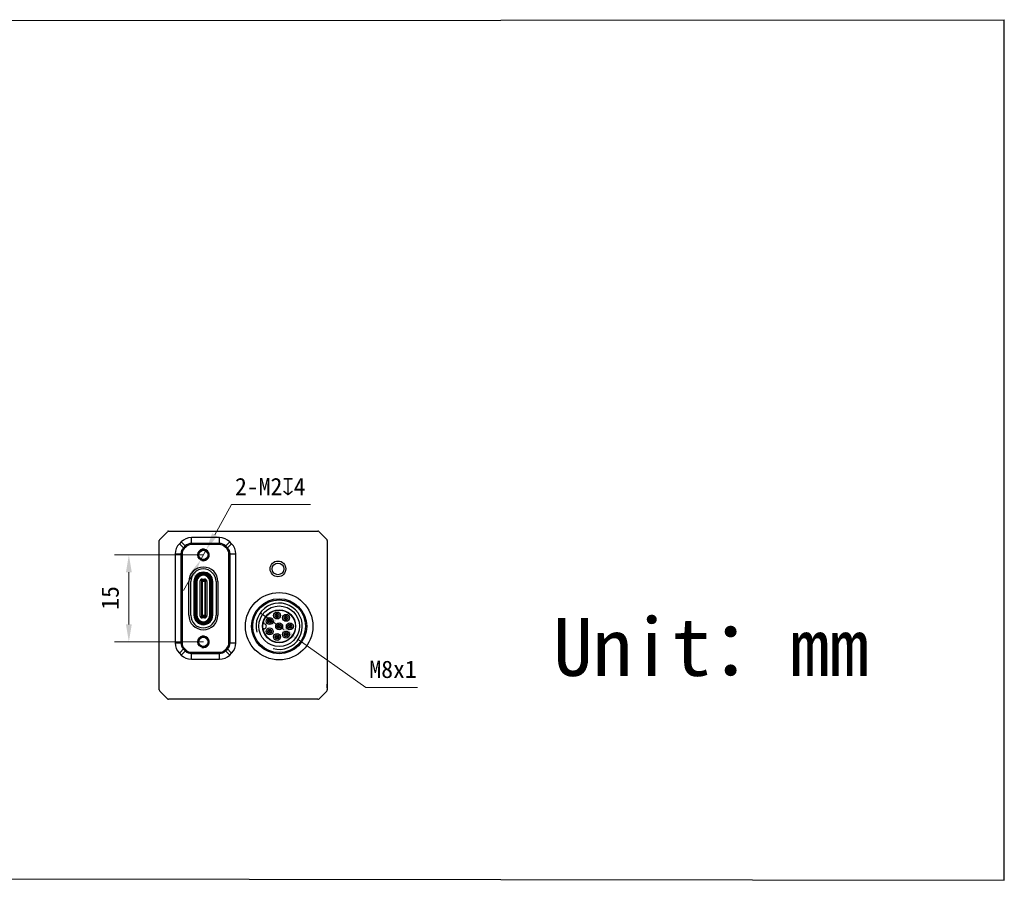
# Model space of a CAD drawing. Header units: millimetres. Extents: x 1096 to 1443, y 20 to 169.
# Tile 2 of 2: x 1274 to 1443, y 20 to 168. Entities that reach past the tile are written whole.
import ezdxf

# ---------------------------------------------------------------- set-up
doc = ezdxf.new("R2010")
doc.units = ezdxf.units.MM
doc.header["$LTSCALE"] = 16.335
doc.header["$PDMODE"] = 3
doc.header["$PDSIZE"] = 8
doc.layers.get('0').update_dxf_attribs({"linetype": 'CONTINUOUS'})
doc.layers.get('Defpoints').update_dxf_attribs({"linetype": 'CONTINUOUS'})
for name, color, linetype in [('00_COMPONENTS', 7, 'CONTINUOUS'), ('05_ALL_CURVES', 7, 'CONTINUOUS'), ('ASM_DXF_DIMENSION', 7, 'CONTINUOUS'), ('D-01-35-26-0DXF_CONTINUOUS_LINE', 7, 'CONTINUOUS')]:
    doc.layers.add(name, color=color, linetype=linetype)
doc.styles.get("Standard").update_dxf_attribs({"font": 'simfang.ttf'})
doc.dimstyles.new('DIMSTYLE_1', dxfattribs={"dimtxt": 3, "dimasz": 3, "dimexe": 2.5, "dimexo": 0, "dimgap": 0.75, "dimtad": 1, "dimdsep": 46, "dimtxsty": 'STANDARD', "dimblk": '_FILLED', "dimcen": 0.09, "dimclrd": 8, "dimclre": 8, "dimclrt": 7, "dimadec": 0, "dimazin": 0, "dimtp": 0.001, "dimtm": 0.001, "dimtfac": 1, "dimtofl": 0, "dimtmove": 0, "dimatfit": 3, "dimldrblk": '_FILLED', "dimfxl": 1, "dimtolj": 1, "dimlwd": 9, "dimlwe": 9, "dimarcsym": 0})
doc.dimstyles.new('DIMSTYLE_2', dxfattribs={"dimtxt": 3, "dimasz": 3, "dimexe": 2.5, "dimexo": 0, "dimtad": 1, "dimdec": 3, "dimdsep": 46, "dimtxsty": 'STANDARD', "dimblk": '_FILLED', "dimcen": 0.09, "dimclrd": 8, "dimclre": 8, "dimclrt": 7, "dimadec": 0, "dimazin": 0, "dimtp": 0.001, "dimtm": 0.001, "dimtfac": 1, "dimtdec": 3, "dimtmove": 0, "dimatfit": 2, "dimldrblk": '_FILLED', "dimfxl": 1, "dimtolj": 1, "dimlwd": 9, "dimlwe": 9, "dimarcsym": 0})

# ---------------------------------------------------------------- blocks, each defined once
blk = doc.blocks.new('_FILLED')
at = {"color": 0, "linetype": 'ByBlock'}
blk.add_solid([(0, 0), (-1, 0.167), (-1, -0.167)], dxfattribs=at)
blk = doc.blocks.new('*D154')
at = {"layer": 'D-01-35-26-0DXF_CONTINUOUS_LINE', "color": 8, "linetype": 'Continuous', "lineweight": 9}
for p, q in [((1305.23, 76), (1289.87, 76)), ((1292.37, 73), (1292.37, 64)), ((1305.23, 61), (1289.87, 61))]:
    blk.add_line(p, q, dxfattribs=at)
at = {"layer": 'Defpoints', "color": 0}
for p in [(1305.23, 76), (1292.37, 61), (1305.23, 61)]:
    blk.add_point(p, dxfattribs=at)
at = {"layer": 'D-01-35-26-0DXF_CONTINUOUS_LINE', "color": 8, "linetype": 'ByBlock', "lineweight": 9, "xscale": 3, "yscale": 3, "zscale": 3}
for p, rotation in [((1292.37, 76), 90), ((1292.37, 61), 270)]:
    blk.add_blockref('_FILLED', p, dxfattribs=dict(at, rotation=rotation))
at = {"layer": 'D-01-35-26-0DXF_CONTINUOUS_LINE', "color": 7, "lineweight": 30, "insert": (1287.62, 68.58), "char_height": 3, "attachment_point": 2, "rotation": 90, "line_spacing_factor": 0.9}
blk.add_mtext('\\A1;15', dxfattribs=at)
blk = doc.blocks.new('*D168')
at = {"layer": 'ASM_DXF_DIMENSION', "color": 8, "linetype": 'Continuous', "lineweight": 9}
for p, q in [((1307.18, 79.49), (1310.06, 84.68)), ((1323.71, 84.68), (1310.06, 84.68)), ((1304.74, 75.12), (1305.72, 76.87)), ((1303.28, 72.5), (1301.82, 69.88))]:
    blk.add_line(p, q, dxfattribs=at)
at = {"layer": 'Defpoints', "color": 0}
for p in [(1305.72, 76.87), (1304.74, 75.12)]:
    blk.add_point(p, dxfattribs=at)
at = {"layer": 'ASM_DXF_DIMENSION', "color": 8, "linetype": 'ByBlock', "lineweight": 9, "xscale": 3, "yscale": 3, "zscale": 3}
for p, rotation in [((1305.72, 76.87), 240.8911835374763), ((1304.74, 75.12), 60.89118353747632)]:
    blk.add_blockref('_FILLED', p, dxfattribs=dict(at, rotation=rotation))
at = {"layer": 'ASM_DXF_DIMENSION', "color": 7, "lineweight": 15, "insert": (1310.69, 89.3), "char_height": 3, "attachment_point": 1, "line_spacing_factor": 0.9}
blk.add_mtext('\\A1;{2-M2{\\fgdt;x}4}', dxfattribs=at)
blk = doc.blocks.new('*D348')
at = {"layer": 'ASM_DXF_DIMENSION', "color": 8, "linetype": 'Continuous', "lineweight": 9}
for p, q in [((1315.04, 66), (1319.12, 63.12)), ((1321.57, 61.39), (1333.25, 53.15)), ((1342.17, 53.15), (1333.25, 53.15))]:
    blk.add_line(p, q, dxfattribs=at)
at = {"layer": 'Defpoints', "color": 0}
for p in [(1315.04, 66), (1321.57, 61.39)]:
    blk.add_point(p, dxfattribs=at)
at = {"layer": 'ASM_DXF_DIMENSION', "color": 8, "linetype": 'ByBlock', "lineweight": 9, "xscale": 3, "yscale": 3, "zscale": 3}
for p, rotation in [((1315.04, 66), 144.7875199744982), ((1321.57, 61.39), 324.7875199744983)]:
    blk.add_blockref('_FILLED', p, dxfattribs=dict(at, rotation=rotation))
at = {"layer": 'ASM_DXF_DIMENSION', "color": 7, "lineweight": 15, "insert": (1333.88, 57.77), "char_height": 3, "attachment_point": 1, "line_spacing_factor": 0.9}
blk.add_mtext('\\A1;M8x1', dxfattribs=at)

msp = doc.modelspace()

# ---------------------------------------------------------------- linework, layer by layer
at = {"color": 7}
for p, q in [((1096.1887, 168.05), (1443.4516, 168.3556)), ((1443.4516, 19.8556), (1443.4516, 168.3556)), ((1095.6334, 20.4108), (1443.4516, 19.8556))]:
    msp.add_line(p, q, dxfattribs=at)
at = {"layer": '00_COMPONENTS'}
for p, q in [((1299.0168, 80.0078), (1297.6925, 78.6835)), ((1299.2289, 80.0956), (1324.9804, 80.0956)), ((1326.5168, 78.6835), (1325.1925, 80.0078)), ((1297.6046, 52.7199), (1297.6046, 78.4714)), ((1301.406, 78.2606), (1301.0847, 77.9393)), ((1302.2517, 77.4149), (1301.406, 78.2606)), ((1303.171, 77.7956), (1303.171, 78.9917)), ((1308.0083, 78.9917), (1303.171, 78.9917)), ((1308.0083, 77.7956), (1308.0083, 78.9917)), ((1308.9276, 77.4149), (1309.7733, 78.2606)), ((1310.0946, 77.9393), (1309.7733, 78.2606)), ((1326.6046, 78.4714), (1326.6046, 52.7199)), ((1301.9304, 77.0936), (1301.0847, 77.9393)), ((1302.1078, 77.5588), (1301.7865, 77.2375)), ((1302.1103, 77.5563), (1301.789, 77.235)), ((1302.2517, 77.4149), (1301.9304, 77.0936)), ((1302.2517, 77.4149), (1301.9304, 77.0936)), ((1308.0083, 77.9992), (1303.171, 77.9992)), ((1308.0083, 77.9956), (1303.171, 77.9956)), ((1308.0083, 77.7956), (1303.171, 77.7956)), ((1308.0083, 77.7956), (1303.171, 77.7956)), ((1309.2489, 77.0936), (1308.9276, 77.4149)), ((1309.2489, 77.0936), (1308.9276, 77.4149)), ((1309.3903, 77.235), (1309.069, 77.5563)), ((1309.3928, 77.2375), (1309.0715, 77.5588)), ((1309.2489, 77.0936), (1310.0946, 77.9393)), ((1300.3536, 76.1743), (1300.3536, 60.817)), ((1300.3536, 76.1743), (1301.5496, 76.1743)), ((1301.3461, 76.1743), (1301.3461, 60.817)), ((1301.3496, 76.1743), (1301.3496, 60.817)), ((1301.5496, 76.1743), (1301.5496, 60.817)), ((1301.5496, 76.1743), (1301.5496, 60.817)), ((1309.6296, 60.817), (1309.6296, 76.1743)), ((1309.6296, 60.817), (1309.6296, 76.1743)), ((1309.6296, 76.1743), (1310.8257, 76.1743)), ((1309.8296, 60.817), (1309.8296, 76.1743)), ((1309.8332, 60.817), (1309.8332, 76.1743)), ((1310.8257, 60.817), (1310.8257, 76.1743)), ((1302.7196, 65.5956), (1302.7196, 71.3956)), ((1303.0496, 65.5956), (1303.0496, 71.3956)), ((1303.5996, 71.3956), (1303.5996, 65.5956)), ((1303.7996, 71.3956), (1303.7996, 65.5956)), ((1303.9496, 71.3956), (1303.9496, 65.5956)), ((1304.1196, 71.3906), (1304.1196, 65.5906)), ((1304.6296, 71.4406), (1304.6296, 65.5406)), ((1304.8796, 71.5445), (1304.8796, 65.4368)), ((1304.9046, 71.5406), (1304.8796, 71.5406)), ((1304.9046, 71.3806), (1304.8796, 71.3806)), ((1304.9046, 71.7406), (1304.9046, 65.2406)), ((1304.9046, 71.7406), (1305.1546, 71.7406)), ((1305.0046, 71.4329), (1304.9046, 71.4929)), ((1305.0046, 71.4329), (1305.0046, 65.5483)), ((1305.4796, 71.4329), (1305.0046, 71.4329)), ((1305.0296, 71.8407), (1305.1546, 71.8407)), ((1305.1546, 71.4733), (1305.1546, 71.8456)), ((1305.1546, 71.8456), (1305.3046, 71.8456)), ((1305.3046, 71.586), (1305.1546, 71.586)), ((1305.3046, 71.4733), (1305.1546, 71.4733)), ((1305.3046, 71.4733), (1305.3046, 71.8456)), ((1305.3046, 71.8407), (1305.4296, 71.8407)), ((1305.3046, 71.7406), (1305.5546, 71.7406)), ((1305.4796, 71.4329), (1305.5546, 71.4929)), ((1305.4796, 71.4329), (1305.4796, 65.5483)), ((1305.5546, 65.2406), (1305.5546, 71.7406)), ((1305.5796, 71.5406), (1305.5546, 71.5406)), ((1305.5796, 71.3806), (1305.5546, 71.3806)), ((1305.5796, 65.4368), (1305.5796, 71.5445)), ((1305.8297, 71.4406), (1305.8297, 65.5406)), ((1306.3396, 65.5907), (1306.3396, 71.3907)), ((1306.5096, 65.5956), (1306.5096, 71.3956)), ((1306.6596, 65.5956), (1306.6596, 71.3956)), ((1306.8596, 65.5956), (1306.8596, 71.3956)), ((1307.4096, 71.3956), (1307.4096, 65.5956)), ((1307.7396, 71.3956), (1307.7396, 65.5956)), ((1304.8796, 71.1106), (1304.9046, 71.1106)), ((1304.9046, 71.1056), (1304.8796, 71.1056)), ((1304.9046, 70.8806), (1304.8796, 70.8806)), ((1304.8796, 70.6106), (1304.9046, 70.6106)), ((1304.9046, 70.6056), (1304.8796, 70.6056)), ((1304.9046, 70.3806), (1304.8796, 70.3806)), ((1304.8796, 70.1106), (1304.9046, 70.1106)), ((1304.9046, 70.1056), (1304.8796, 70.1056)), ((1304.9046, 69.8806), (1304.8796, 69.8806)), ((1305.5546, 71.1106), (1305.5796, 71.1106)), ((1305.5796, 71.1056), (1305.5546, 71.1056)), ((1305.5796, 70.8806), (1305.5546, 70.8806)), ((1305.5546, 70.6106), (1305.5796, 70.6106)), ((1305.5796, 70.6056), (1305.5546, 70.6056)), ((1305.5796, 70.3806), (1305.5546, 70.3806)), ((1305.5546, 70.1106), (1305.5796, 70.1106)), ((1305.5796, 70.1056), (1305.5546, 70.1056)), ((1305.5796, 69.8806), (1305.5546, 69.8806)), ((1304.8796, 69.6106), (1304.9046, 69.6106)), ((1304.9046, 69.6056), (1304.8796, 69.6056)), ((1304.9046, 69.3806), (1304.8796, 69.3806)), ((1304.8796, 69.1106), (1304.9046, 69.1106)), ((1304.9046, 69.1056), (1304.8796, 69.1056)), ((1304.9046, 68.8806), (1304.8796, 68.8806)), ((1304.8796, 68.6106), (1304.9046, 68.6106)), ((1304.9046, 68.6056), (1304.8796, 68.6056)), ((1304.9046, 68.3806), (1304.8796, 68.3806)), ((1304.8796, 68.1106), (1304.9046, 68.1106)), ((1304.9046, 68.1056), (1304.8796, 68.1056)), ((1305.5546, 69.6106), (1305.5796, 69.6106)), ((1305.5796, 69.6056), (1305.5546, 69.6056)), ((1305.5796, 69.3806), (1305.5546, 69.3806)), ((1305.5546, 69.1106), (1305.5796, 69.1106)), ((1305.5796, 69.1056), (1305.5546, 69.1056)), ((1305.5796, 68.8806), (1305.5546, 68.8806)), ((1305.5546, 68.6106), (1305.5796, 68.6106)), ((1305.5796, 68.6056), (1305.5546, 68.6056)), ((1305.5796, 68.3806), (1305.5546, 68.3806)), ((1305.5546, 68.1106), (1305.5796, 68.1106)), ((1305.5796, 68.1056), (1305.5546, 68.1056)), ((1304.9046, 67.8806), (1304.8796, 67.8806)), ((1304.8796, 67.6106), (1304.9046, 67.6106)), ((1304.9046, 67.6056), (1304.8796, 67.6056)), ((1304.9046, 67.3806), (1304.8796, 67.3806)), ((1304.8796, 67.1106), (1304.9046, 67.1106)), ((1304.9046, 67.1056), (1304.8796, 67.1056)), ((1304.9046, 66.8806), (1304.8796, 66.8806)), ((1304.8796, 66.6106), (1304.9046, 66.6106)), ((1304.9046, 66.6056), (1304.8796, 66.6056)), ((1304.9046, 66.3806), (1304.8796, 66.3806)), ((1305.5796, 67.8806), (1305.5546, 67.8806)), ((1305.5546, 67.6106), (1305.5796, 67.6106)), ((1305.5796, 67.6056), (1305.5546, 67.6056)), ((1305.5796, 67.3806), (1305.5546, 67.3806)), ((1305.5546, 67.1106), (1305.5796, 67.1106)), ((1305.5796, 67.1056), (1305.5546, 67.1056)), ((1305.5796, 66.8806), (1305.5546, 66.8806)), ((1305.5546, 66.6106), (1305.5796, 66.6106)), ((1305.5796, 66.6056), (1305.5546, 66.6056)), ((1305.5796, 66.3806), (1305.5546, 66.3806)), ((1304.8796, 66.1106), (1304.9046, 66.1106)), ((1304.9046, 66.1056), (1304.8796, 66.1056)), ((1304.9046, 65.8806), (1304.8796, 65.8806)), ((1304.8796, 65.6106), (1304.9046, 65.6106)), ((1304.9046, 65.6056), (1304.8796, 65.6056)), ((1304.8796, 65.4406), (1304.9046, 65.4406)), ((1304.9046, 65.4883), (1305.0046, 65.5483)), ((1305.1546, 65.2406), (1304.9046, 65.2406)), ((1305.4796, 65.5483), (1305.0046, 65.5483)), ((1305.4296, 65.1406), (1305.0296, 65.1406)), ((1305.1546, 65.508), (1305.1546, 65.1456)), ((1305.3046, 65.508), (1305.1546, 65.508)), ((1305.3046, 65.4053), (1305.1546, 65.4053)), ((1305.3046, 65.1456), (1305.1546, 65.1456)), ((1305.3046, 65.1456), (1305.3046, 65.508)), ((1305.5546, 65.2406), (1305.3046, 65.2406)), ((1305.4796, 65.5483), (1305.5546, 65.4883)), ((1305.5546, 66.1106), (1305.5796, 66.1106)), ((1305.5796, 66.1056), (1305.5546, 66.1056)), ((1305.5796, 65.8806), (1305.5546, 65.8806)), ((1305.5546, 65.6106), (1305.5796, 65.6106)), ((1305.5796, 65.6056), (1305.5546, 65.6056)), ((1305.5546, 65.4406), (1305.5796, 65.4406)), ((1300.3536, 60.817), (1301.5496, 60.817)), ((1301.0847, 59.052), (1301.9304, 59.8977)), ((1301.406, 58.7307), (1302.2517, 59.5764)), ((1301.7865, 59.7538), (1302.1078, 59.4325)), ((1301.789, 59.7563), (1302.1103, 59.435)), ((1301.9304, 59.8977), (1302.2517, 59.5764)), ((1301.9304, 59.8977), (1302.2517, 59.5764)), ((1308.9276, 59.5764), (1309.2489, 59.8977)), ((1308.9276, 59.5764), (1309.2489, 59.8977)), ((1309.7733, 58.7307), (1308.9276, 59.5764)), ((1309.069, 59.435), (1309.3903, 59.7563)), ((1309.0715, 59.4325), (1309.3928, 59.7538)), ((1310.0946, 59.052), (1309.2489, 59.8977)), ((1309.6296, 60.817), (1310.8257, 60.817)), ((1301.0847, 59.052), (1301.406, 58.7307)), ((1303.171, 59.1956), (1308.0083, 59.1956)), ((1303.171, 57.9996), (1303.171, 59.1956)), ((1303.171, 59.1956), (1308.0083, 59.1956)), ((1303.171, 58.9956), (1308.0083, 58.9956)), ((1303.171, 58.9921), (1308.0083, 58.9921)), ((1303.171, 57.9996), (1308.0083, 57.9996)), ((1308.0083, 57.9996), (1308.0083, 59.1956)), ((1309.7733, 58.7307), (1310.0946, 59.052)), ((1297.6925, 52.5078), (1299.0168, 51.1835)), ((1324.9804, 51.0956), (1299.2289, 51.0956)), ((1325.1925, 51.1835), (1326.5168, 52.5078))]:
    msp.add_line(p, q, dxfattribs=at)
for centre, radius in [((1305.2296, 75.9956), 0.95), ((1305.2296, 75.9956), 0.8), ((1318.1046, 73.5956), 1.35), ((1318.1046, 73.5956), 1.0102), ((1318.3046, 63.6956), 5.8194), ((1318.3046, 63.6956), 4.75), ((1318.3046, 63.6956), 4.55), ((1318.3046, 63.6956), 3.5), ((1318.3046, 63.6956), 2.85), ((1318.3046, 63.6956), 2.8), ((1316.6546, 64.5956), 0.6), ((1316.6546, 64.5956), 0.35), ((1316.6546, 64.5956), 0.1), ((1317.9546, 65.5456), 0.6), ((1317.9546, 65.5456), 0.35), ((1317.9546, 65.5456), 0.1), ((1319.5046, 65.1456), 0.6), ((1319.5046, 65.1456), 0.35), ((1319.5046, 65.1456), 0.1), ((1316.6546, 62.7956), 0.6), ((1316.6546, 62.7956), 0.35), ((1316.6546, 62.7956), 0.1), ((1318.3046, 63.6956), 0.6), ((1318.3046, 63.6956), 0.35), ((1318.3046, 63.6956), 0.1), ((1320.1546, 63.6956), 0.6), ((1320.1546, 63.6956), 0.35), ((1320.1546, 63.6956), 0.1), ((1305.2296, 60.9956), 0.95), ((1305.2296, 60.9956), 0.8), ((1317.9546, 61.8456), 0.6), ((1317.9546, 61.8456), 0.35), ((1317.9546, 61.8456), 0.1), ((1319.5046, 62.2456), 0.6), ((1319.5046, 62.2456), 0.35), ((1319.5046, 62.2456), 0.1)]:
    msp.add_circle(centre, radius, dxfattribs=at)
for centre, radius, start, end in [((1299.2289, 79.7956), 0.3, 90, 135), ((1324.9804, 79.7956), 0.3, 45, 90), ((1297.9046, 78.4714), 0.3, 135, 180), ((1303.171, 76.4956), 2.496, 90, 135), ((1308.0083, 76.4956), 2.496, 45, 90), ((1326.3046, 78.4714), 0.3, 0, 45), ((1302.8496, 76.1743), 2.496, 135, 180), ((1302.8496, 76.1743), 1.5036, 135, 180), ((1302.8496, 76.1743), 1.5, 135, 180), ((1302.8496, 76.1743), 1.3, 135, 180), ((1302.8496, 76.1743), 1.3, 135, 180), ((1303.171, 76.4956), 1.5036, 90, 135), ((1303.171, 76.4956), 1.5, 90, 135), ((1303.171, 76.4956), 1.3, 90, 135), ((1303.171, 76.4956), 1.3, 90, 135), ((1305.2296, 75.9956), 1, 255, 195), ((1308.0083, 76.4956), 1.5036, 45, 90), ((1308.0083, 76.4956), 1.5, 45, 90), ((1308.0083, 76.4956), 1.3, 45, 90), ((1308.0083, 76.4956), 1.3, 45, 90), ((1308.3296, 76.1743), 1.3, 0, 45), ((1308.3296, 76.1743), 1.3, 0, 45), ((1308.3296, 76.1743), 1.5, 0, 45), ((1308.3296, 76.1743), 1.5036, 0, 45), ((1308.3296, 76.1743), 2.496, 0, 45), ((1305.2296, 71.3956), 2.51, 0, 180), ((1305.2296, 71.3956), 2.18, 0, 180), ((1305.2296, 71.3956), 1.63, 0, 180), ((1305.2296, 71.3956), 1.43, 0, 180), ((1305.2296, 71.3956), 1.28, 0, 180), ((1305.2296, 71.3906), 1.11, 0.004513, 180.006201), ((1305.0296, 71.4406), 0.4, 90.000038, 180), ((1304.9253, 71.5445), 0.0457, 172.09331, 179.981576), ((1304.9258, 71.5445), 0.0462, 117.367989, 172.158133), ((1305.4296, 71.4406), 0.4, 0, 89.999837), ((1305.5334, 71.5445), 0.0462, 0.046575, 62.633446), ((1318.3046, 63.6956), 4, 255, 195), ((1305.2296, 65.5956), 2.51, 180, 0), ((1305.2296, 65.5956), 2.18, 180, 0), ((1305.2296, 65.5956), 1.63, 180, 0), ((1305.2296, 65.5956), 1.43, 180, 0), ((1305.2296, 65.5956), 1.28, 180, 0), ((1305.2296, 65.5906), 1.11, 180.004513, 0.006201), ((1305.0296, 65.5406), 0.4, 180.00004, 270), ((1304.9258, 65.4368), 0.0462, 180.04634, 242.632019), ((1305.4296, 65.5406), 0.4, 270.000036, 0), ((1305.5335, 65.4368), 0.0462, 297.366434, 352.160463), ((1305.534, 65.4368), 0.0457, 352.095118, 359.981787), ((1316.7501, 64.5956), 0.3501, 115.405455, 244.594545), ((1316.5591, 64.5956), 0.3501, 295.405453, 64.594547), ((1318.0501, 65.5456), 0.3501, 115.405455, 244.594545), ((1317.8591, 65.5456), 0.3501, 295.405453, 64.594547), ((1319.6001, 65.1456), 0.3501, 115.405455, 244.594545), ((1319.4091, 65.1456), 0.3501, 295.405453, 64.594547), ((1315.7839, 64.3327), 0.2, 165.817691, 258.530931), ((1315.7839, 63.0586), 0.2, 101.469069, 194.182309), ((1315.6546, 63.6956), 0.45, 281.469069, 78.530931), ((1316.7501, 62.7956), 0.3501, 115.405455, 244.594545), ((1316.5591, 62.7956), 0.3501, 295.405453, 64.594547), ((1318.4001, 63.6956), 0.3501, 115.405455, 244.594545), ((1318.2091, 63.6956), 0.3501, 295.405453, 64.594547), ((1320.2501, 63.6956), 0.3501, 115.405455, 244.594545), ((1320.0591, 63.6956), 0.3501, 295.405453, 64.594547), ((1305.2296, 60.9956), 1, 255, 195), ((1318.0501, 61.8456), 0.3501, 115.405455, 244.594545), ((1317.8591, 61.8456), 0.3501, 295.405453, 64.594547), ((1319.6001, 62.2456), 0.3501, 115.405455, 244.594545), ((1319.4091, 62.2456), 0.3501, 295.405453, 64.594547), ((1302.8496, 60.817), 2.496, 180, 225), ((1302.8496, 60.817), 1.5036, 180, 225), ((1302.8496, 60.817), 1.5, 180, 225), ((1302.8496, 60.817), 1.3, 180, 225), ((1302.8496, 60.817), 1.3, 180, 225), ((1303.171, 60.4956), 1.3, 225, 270), ((1303.171, 60.4956), 1.3, 225, 270), ((1308.0083, 60.4956), 1.3, 270, 315), ((1308.0083, 60.4956), 1.3, 270, 315), ((1308.3296, 60.817), 1.3, 315, 0), ((1308.3296, 60.817), 1.3, 315, 0), ((1308.3296, 60.817), 1.5, 315, 0), ((1308.3296, 60.817), 1.5036, 315, 0), ((1308.3296, 60.817), 2.496, 315, 0), ((1303.171, 60.4956), 2.496, 225, 270), ((1303.171, 60.4956), 1.5036, 225, 270), ((1303.171, 60.4956), 1.5, 225, 270), ((1308.0083, 60.4956), 1.5, 270, 315), ((1308.0083, 60.4956), 1.5036, 270, 315), ((1308.0083, 60.4956), 2.496, 270, 315), ((1297.9046, 52.7199), 0.3, 180, 225), ((1326.3046, 52.7199), 0.3, 315, 0), ((1299.2289, 51.3956), 0.3, 225, 270), ((1324.9804, 51.3956), 0.3, 270, 315)]:
    msp.add_arc(centre, radius, start, end, dxfattribs=at)
for points, knots in [([(1316.5999, 64.9119), (1316.6002, 64.912), (1316.6004, 64.9129), (1316.6007, 64.9143), (1316.601, 64.9169), (1316.6013, 64.9202), (1316.6017, 64.9245), (1316.6021, 64.9316), (1316.6024, 64.9374), (1316.6025, 64.9415)], [0, 0, 0, 0, 0.02416257, 0.07781131, 0.1619824, 0.27613427, 0.41867422, 0.58788702, 1, 1, 1, 1]), ([(1316.7068, 64.9415), (1316.7069, 64.9374), (1316.7072, 64.9316), (1316.7076, 64.9245), (1316.7079, 64.9202), (1316.7083, 64.9169), (1316.7086, 64.9143), (1316.7089, 64.9129), (1316.7091, 64.912), (1316.7093, 64.9119)], [0, 0, 0, 0, 0.41209217, 0.58131241, 0.72387927, 0.83806303, 0.92224536, 0.97586269, 1, 1, 1, 1]), ([(1317.8999, 65.8619), (1317.9002, 65.862), (1317.9004, 65.8629), (1317.9007, 65.8643), (1317.901, 65.8669), (1317.9013, 65.8702), (1317.9017, 65.8745), (1317.9021, 65.8816), (1317.9024, 65.8874), (1317.9025, 65.8915)], [0, 0, 0, 0, 0.02416257, 0.07781131, 0.1619824, 0.27613427, 0.41867422, 0.58788702, 1, 1, 1, 1]), ([(1317.9025, 65.1998), (1317.9024, 65.2039), (1317.9021, 65.2097), (1317.9017, 65.2168), (1317.9013, 65.2211), (1317.901, 65.2244), (1317.9007, 65.227), (1317.9004, 65.2284), (1317.9002, 65.2293), (1317.8999, 65.2294)], [0, 0, 0, 0, 0.4121175, 0.58133703, 0.72389058, 0.8380591, 0.9222354, 0.97585778, 1, 1, 1, 1]), ([(1318.0068, 65.8915), (1318.0069, 65.8874), (1318.0072, 65.8816), (1318.0076, 65.8745), (1318.0079, 65.8702), (1318.0083, 65.8669), (1318.0086, 65.8643), (1318.0089, 65.8629), (1318.0091, 65.862), (1318.0093, 65.8619)], [0, 0, 0, 0, 0.41209217, 0.58131241, 0.72387927, 0.83806303, 0.92224536, 0.97586269, 1, 1, 1, 1]), ([(1318.0093, 65.2294), (1318.0091, 65.2293), (1318.0089, 65.2284), (1318.0086, 65.227), (1318.0083, 65.2244), (1318.0079, 65.2211), (1318.0076, 65.2168), (1318.0072, 65.2096), (1318.0069, 65.2039), (1318.0068, 65.1998)], [0, 0, 0, 0, 0.02415779, 0.07780158, 0.16197858, 0.27614561, 0.41869884, 0.58791242, 1, 1, 1, 1]), ([(1319.4499, 65.4619), (1319.4502, 65.462), (1319.4504, 65.4629), (1319.4507, 65.4643), (1319.451, 65.4669), (1319.4513, 65.4702), (1319.4517, 65.4745), (1319.4521, 65.4816), (1319.4524, 65.4874), (1319.4525, 65.4915)], [0, 0, 0, 0, 0.02416257, 0.07781131, 0.1619824, 0.27613427, 0.41867422, 0.58788702, 1, 1, 1, 1]), ([(1319.4525, 64.7998), (1319.4524, 64.8039), (1319.4521, 64.8097), (1319.4517, 64.8168), (1319.4513, 64.8211), (1319.451, 64.8244), (1319.4507, 64.827), (1319.4504, 64.8284), (1319.4502, 64.8293), (1319.4499, 64.8294)], [0, 0, 0, 0, 0.4121175, 0.58133703, 0.72389058, 0.8380591, 0.9222354, 0.97585778, 1, 1, 1, 1]), ([(1319.5568, 65.4915), (1319.5569, 65.4874), (1319.5572, 65.4816), (1319.5576, 65.4745), (1319.5579, 65.4702), (1319.5583, 65.4669), (1319.5586, 65.4643), (1319.5589, 65.4629), (1319.5591, 65.462), (1319.5593, 65.4619)], [0, 0, 0, 0, 0.41209217, 0.58131241, 0.72387927, 0.83806303, 0.92224536, 0.97586269, 1, 1, 1, 1]), ([(1319.5593, 64.8294), (1319.5591, 64.8293), (1319.5589, 64.8284), (1319.5586, 64.827), (1319.5583, 64.8244), (1319.5579, 64.8211), (1319.5576, 64.8168), (1319.5572, 64.8096), (1319.5569, 64.8039), (1319.5568, 64.7998)], [0, 0, 0, 0, 0.02415779, 0.07780158, 0.16197858, 0.27614561, 0.41869884, 0.58791242, 1, 1, 1, 1]), ([(1316.6025, 64.2498), (1316.6024, 64.2539), (1316.6021, 64.2597), (1316.6017, 64.2668), (1316.6013, 64.2711), (1316.601, 64.2744), (1316.6007, 64.277), (1316.6004, 64.2784), (1316.6002, 64.2793), (1316.5999, 64.2794)], [0, 0, 0, 0, 0.4121175, 0.58133703, 0.72389058, 0.8380591, 0.9222354, 0.97585778, 1, 1, 1, 1]), ([(1316.5999, 63.1119), (1316.6002, 63.112), (1316.6004, 63.1129), (1316.6007, 63.1143), (1316.601, 63.1169), (1316.6013, 63.1202), (1316.6017, 63.1245), (1316.6021, 63.1316), (1316.6024, 63.1374), (1316.6025, 63.1415)], [0, 0, 0, 0, 0.02416257, 0.07781131, 0.1619824, 0.27613427, 0.41867422, 0.58788702, 1, 1, 1, 1]), ([(1316.7093, 64.2794), (1316.7091, 64.2793), (1316.7089, 64.2784), (1316.7086, 64.277), (1316.7083, 64.2744), (1316.7079, 64.2711), (1316.7076, 64.2668), (1316.7072, 64.2596), (1316.7069, 64.2539), (1316.7068, 64.2498)], [0, 0, 0, 0, 0.02415779, 0.07780158, 0.16197858, 0.27614561, 0.41869884, 0.58791242, 1, 1, 1, 1]), ([(1316.7068, 63.1415), (1316.7069, 63.1374), (1316.7072, 63.1316), (1316.7076, 63.1245), (1316.7079, 63.1202), (1316.7083, 63.1169), (1316.7086, 63.1143), (1316.7089, 63.1129), (1316.7091, 63.112), (1316.7093, 63.1119)], [0, 0, 0, 0, 0.41209217, 0.58131241, 0.72387927, 0.83806303, 0.92224536, 0.97586269, 1, 1, 1, 1]), ([(1318.2499, 64.0119), (1318.2502, 64.012), (1318.2504, 64.0129), (1318.2507, 64.0143), (1318.251, 64.0169), (1318.2513, 64.0202), (1318.2517, 64.0245), (1318.2521, 64.0316), (1318.2524, 64.0374), (1318.2525, 64.0415)], [0, 0, 0, 0, 0.02416257, 0.07781131, 0.1619824, 0.27613427, 0.41867422, 0.58788702, 1, 1, 1, 1]), ([(1318.2525, 63.3498), (1318.2524, 63.3539), (1318.2521, 63.3597), (1318.2517, 63.3668), (1318.2513, 63.3711), (1318.251, 63.3744), (1318.2507, 63.377), (1318.2504, 63.3784), (1318.2502, 63.3793), (1318.2499, 63.3794)], [0, 0, 0, 0, 0.4121175, 0.58133703, 0.72389058, 0.8380591, 0.9222354, 0.97585778, 1, 1, 1, 1]), ([(1318.3568, 64.0415), (1318.3569, 64.0374), (1318.3572, 64.0316), (1318.3576, 64.0245), (1318.3579, 64.0202), (1318.3583, 64.0169), (1318.3586, 64.0143), (1318.3589, 64.0129), (1318.3591, 64.012), (1318.3593, 64.0119)], [0, 0, 0, 0, 0.41209217, 0.58131241, 0.72387927, 0.83806303, 0.92224536, 0.97586269, 1, 1, 1, 1]), ([(1318.3593, 63.3794), (1318.3591, 63.3793), (1318.3589, 63.3784), (1318.3586, 63.377), (1318.3583, 63.3744), (1318.3579, 63.3711), (1318.3576, 63.3668), (1318.3572, 63.3596), (1318.3569, 63.3539), (1318.3568, 63.3498)], [0, 0, 0, 0, 0.02415779, 0.07780158, 0.16197858, 0.27614561, 0.41869884, 0.58791242, 1, 1, 1, 1]), ([(1320.0999, 64.0119), (1320.1002, 64.012), (1320.1004, 64.0129), (1320.1007, 64.0143), (1320.101, 64.0169), (1320.1013, 64.0202), (1320.1017, 64.0245), (1320.1021, 64.0316), (1320.1024, 64.0374), (1320.1025, 64.0415)], [0, 0, 0, 0, 0.02416257, 0.07781131, 0.1619824, 0.27613427, 0.41867422, 0.58788702, 1, 1, 1, 1]), ([(1320.1025, 63.3498), (1320.1024, 63.3539), (1320.1021, 63.3597), (1320.1017, 63.3668), (1320.1013, 63.3711), (1320.101, 63.3744), (1320.1007, 63.377), (1320.1004, 63.3784), (1320.1002, 63.3793), (1320.0999, 63.3794)], [0, 0, 0, 0, 0.4121175, 0.58133703, 0.72389058, 0.8380591, 0.9222354, 0.97585778, 1, 1, 1, 1]), ([(1320.2068, 64.0415), (1320.2069, 64.0374), (1320.2072, 64.0316), (1320.2076, 64.0245), (1320.2079, 64.0202), (1320.2083, 64.0169), (1320.2086, 64.0143), (1320.2089, 64.0129), (1320.2091, 64.012), (1320.2093, 64.0119)], [0, 0, 0, 0, 0.41209217, 0.58131241, 0.72387927, 0.83806303, 0.92224536, 0.97586269, 1, 1, 1, 1]), ([(1320.2093, 63.3794), (1320.2091, 63.3793), (1320.2089, 63.3784), (1320.2086, 63.377), (1320.2083, 63.3744), (1320.2079, 63.3711), (1320.2076, 63.3668), (1320.2072, 63.3596), (1320.2069, 63.3539), (1320.2068, 63.3498)], [0, 0, 0, 0, 0.02415779, 0.07780158, 0.16197858, 0.27614561, 0.41869884, 0.58791242, 1, 1, 1, 1]), ([(1316.6025, 62.4498), (1316.6024, 62.4539), (1316.6021, 62.4597), (1316.6017, 62.4668), (1316.6013, 62.4711), (1316.601, 62.4744), (1316.6007, 62.477), (1316.6004, 62.4784), (1316.6002, 62.4793), (1316.5999, 62.4794)], [0, 0, 0, 0, 0.4121175, 0.58133703, 0.72389058, 0.8380591, 0.9222354, 0.97585778, 1, 1, 1, 1]), ([(1316.7093, 62.4794), (1316.7091, 62.4793), (1316.7089, 62.4784), (1316.7086, 62.477), (1316.7083, 62.4744), (1316.7079, 62.4711), (1316.7076, 62.4668), (1316.7072, 62.4596), (1316.7069, 62.4539), (1316.7068, 62.4498)], [0, 0, 0, 0, 0.02415779, 0.07780158, 0.16197858, 0.27614561, 0.41869884, 0.58791242, 1, 1, 1, 1]), ([(1317.8999, 62.1619), (1317.9002, 62.162), (1317.9004, 62.1629), (1317.9007, 62.1643), (1317.901, 62.1669), (1317.9013, 62.1702), (1317.9017, 62.1745), (1317.9021, 62.1816), (1317.9024, 62.1874), (1317.9025, 62.1915)], [0, 0, 0, 0, 0.02416257, 0.07781131, 0.1619824, 0.27613427, 0.41867422, 0.58788702, 1, 1, 1, 1]), ([(1317.9025, 61.4998), (1317.9024, 61.5039), (1317.9021, 61.5097), (1317.9017, 61.5168), (1317.9013, 61.5211), (1317.901, 61.5244), (1317.9007, 61.527), (1317.9004, 61.5284), (1317.9002, 61.5293), (1317.8999, 61.5294)], [0, 0, 0, 0, 0.4121175, 0.58133703, 0.72389058, 0.8380591, 0.9222354, 0.97585778, 1, 1, 1, 1]), ([(1318.0068, 62.1915), (1318.0069, 62.1874), (1318.0072, 62.1816), (1318.0076, 62.1745), (1318.0079, 62.1702), (1318.0083, 62.1669), (1318.0086, 62.1643), (1318.0089, 62.1629), (1318.0091, 62.162), (1318.0093, 62.1619)], [0, 0, 0, 0, 0.41209217, 0.58131241, 0.72387927, 0.83806303, 0.92224536, 0.97586269, 1, 1, 1, 1]), ([(1318.0093, 61.5294), (1318.0091, 61.5293), (1318.0089, 61.5284), (1318.0086, 61.527), (1318.0083, 61.5244), (1318.0079, 61.5211), (1318.0076, 61.5168), (1318.0072, 61.5096), (1318.0069, 61.5039), (1318.0068, 61.4998)], [0, 0, 0, 0, 0.02415779, 0.07780158, 0.16197858, 0.27614561, 0.41869884, 0.58791242, 1, 1, 1, 1]), ([(1319.4499, 62.5619), (1319.4502, 62.562), (1319.4504, 62.5629), (1319.4507, 62.5643), (1319.451, 62.5669), (1319.4513, 62.5702), (1319.4517, 62.5745), (1319.4521, 62.5816), (1319.4524, 62.5874), (1319.4525, 62.5915)], [0, 0, 0, 0, 0.02416257, 0.07781131, 0.1619824, 0.27613427, 0.41867422, 0.58788702, 1, 1, 1, 1]), ([(1319.4525, 61.8998), (1319.4524, 61.9039), (1319.4521, 61.9097), (1319.4517, 61.9168), (1319.4513, 61.9211), (1319.451, 61.9244), (1319.4507, 61.927), (1319.4504, 61.9284), (1319.4502, 61.9293), (1319.4499, 61.9294)], [0, 0, 0, 0, 0.4121175, 0.58133703, 0.72389058, 0.8380591, 0.9222354, 0.97585778, 1, 1, 1, 1]), ([(1319.5568, 62.5915), (1319.5569, 62.5874), (1319.5572, 62.5816), (1319.5576, 62.5745), (1319.5579, 62.5702), (1319.5583, 62.5669), (1319.5586, 62.5643), (1319.5589, 62.5629), (1319.5591, 62.562), (1319.5593, 62.5619)], [0, 0, 0, 0, 0.41209217, 0.58131241, 0.72387927, 0.83806303, 0.92224536, 0.97586269, 1, 1, 1, 1]), ([(1319.5593, 61.9294), (1319.5591, 61.9293), (1319.5589, 61.9284), (1319.5586, 61.927), (1319.5583, 61.9244), (1319.5579, 61.9211), (1319.5576, 61.9168), (1319.5572, 61.9096), (1319.5569, 61.9039), (1319.5568, 61.8998)], [0, 0, 0, 0, 0.02415779, 0.07780158, 0.16197858, 0.27614561, 0.41869884, 0.58791242, 1, 1, 1, 1])]:
    msp.add_open_spline(points, degree=3, knots=knots, dxfattribs=at)
at = {"layer": '05_ALL_CURVES'}
for p, q in [((1326.6046, 78.0956), (1326.6046, 77.4814)), ((1326.6046, 53.0956), (1326.6046, 53.7099))]:
    msp.add_line(p, q, dxfattribs=at)

# ---------------------------------------------------------------- texts
at = {"insert": (1365.6021, 65.1245), "char_height": 10, "attachment_point": 1}
msp.add_mtext_dynamic_manual_height_columns('Unit：mm', width=63.843551, gutter_width=1, heights=[0], dxfattribs=at)

# ---------------------------------------------------------------- dimensions: what is measured, and where the dimension line sits
at = {"layer": 'ASM_DXF_DIMENSION', "color": 7, "linetype": 'Continuous', "lineweight": 15}
for p1, p2, text, picture, middle in [((1304.7432, 75.1219), (1305.7161, 76.8693), '{2-M<>{\\fgdt;x}4}', '*D168', (1317.1996, 84.6766)), ((1315.0366, 66.0021), (1321.5727, 61.3892), 'M<>x1', '*D348', (1338.0243, 53.1475))]:
    dim = msp.add_diameter_dim_2p(p1=p1, p2=p2, text=text, dimstyle='DIMSTYLE_2', override={"dimtih": 1, "dimtoh": 1, "dimpost": '<>', "dimtxsty": 'STANDARD', "dimldrblk": '_FILLED'}, dxfattribs=at)
    dim.commit()
    dim.dimension.update_dxf_attribs({"geometry": picture, "text_midpoint": middle, "dimtype": 163})
at = {"layer": 'D-01-35-26-0DXF_CONTINUOUS_LINE', "color": 7, "linetype": 'Continuous', "lineweight": 30}
dim = msp.add_linear_dim(base=(1292.3725, 60.9956), p1=(1305.2296, 75.9956), p2=(1305.2296, 60.9956), angle=270, dimstyle='DIMSTYLE_1', override={"dimtxsty": 'STANDARD', "dimldrblk": '_FILLED'}, dxfattribs=at)
dim.commit()
dim.dimension.update_dxf_attribs({"geometry": '*D154', "text_midpoint": (1292.3725, 68.5806), "dimtype": 160})

doc.saveas('drawing.dxf')
